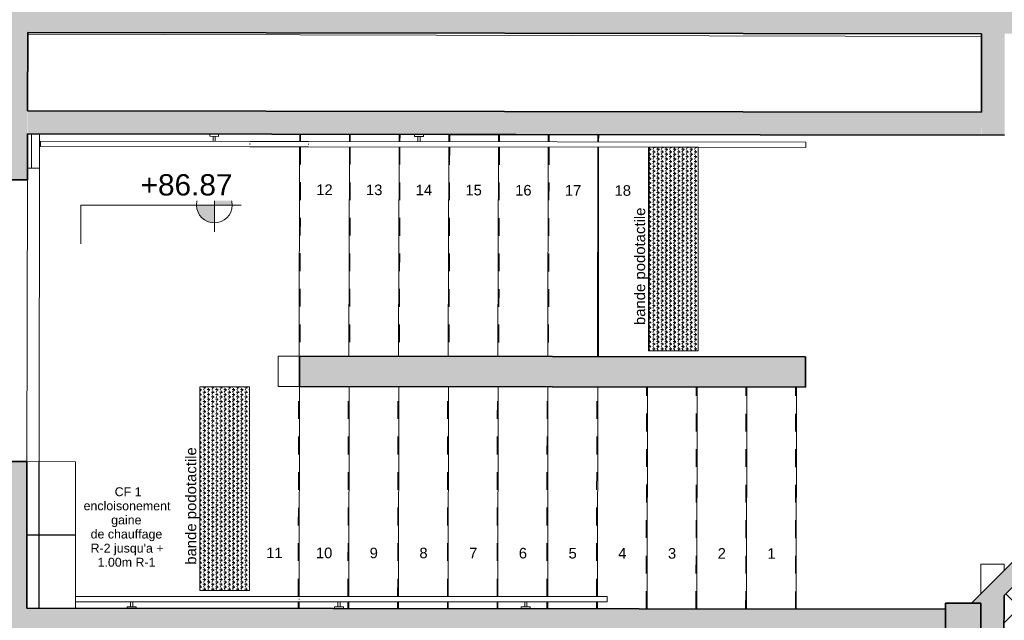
# Model space of a CAD drawing. Header units: metres. Extents: x 107 to 154, y -7 to 138.
# Tile 60 of 62: x 136.6 to 142.15, y 131.13 to 134.51. Entities that reach past the tile are written whole.
import ezdxf

# ---------------------------------------------------------------- set-up
doc = ezdxf.new("R2010")
doc.units = ezdxf.units.M
doc.linetypes.add('Tiret', pattern=[0.0025, 0.00125, -0.00125])
for name, color, linetype, lineweight in [('A-CLNG', 7, 'Continuous', 18), ('A-CLNG-PATT', 7, 'Continuous', 18), ('A-DETL-GENF', 7, 'Continuous', 18), ('A-DETL-THIN', 7, 'Continuous', 18), ('A-DOOR', 7, 'Continuous', 18), ('A-FLOR', 7, 'Continuous', 18), ('A-FLOR-HRAL', 7, 'Continuous', 18), ('A-WALL', 7, 'Continuous', 18), ('G-ANNO-DIMS', 7, 'Continuous', 20), ('G-ANNO-TEXT', 7, 'Continuous', 20), ('S-COLS', 7, 'Continuous', 18), ('S-STRS', 7, 'Continuous', 18), ('S-STRS-ANNO', 7, 'Continuous', 18)]:
    doc.layers.add(name, color=color, linetype=linetype, lineweight=lineweight)
doc.layers.add('A-WALL-PATT', color=7, linetype='Continuous', true_color=0x2a2a2a)
doc.styles.add('Arial', font='arial.ttf', dxfattribs={"height": 0.059531})
doc.styles.add('Arial_7', font='arial.ttf', dxfattribs={"height": 0.12})
doc.styles.add('Arial_8', font='arial.ttf', dxfattribs={"height": 0.05})
doc.styles.add('Arial_9', font='arial.ttf', dxfattribs={"height": 0.06})
pattern_1 = [(0, (0, 0), (0.02344, 0.01353), [0.01562, -0.03125]), (120, (0, 0), (-0.0234373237, 0.0135346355), [0.01563, -0.03125]), (60, (0, 0), (2.6763e-06, 0.0270646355), [0.00168, -0.02957, 0.01562, 0])]

# ---------------------------------------------------------------- blocks, each defined once
blk = doc.blocks.new('OMD_Porte 2V tunnel - 140x204-3232302-DCE-R-1 Proj 50')
at = {"layer": 'A-DOOR', "true_color": 0x2a2a2a}
h = blk.add_hatch(color=250, dxfattribs=at)
h.paths.add_polyline_path([(0.725, 0.05), (0.665, 0.05), (0.665, -0.02), (0.68, -0.02), (0.68, -0.05), (0.725, -0.05), (0.725, 0.0251)])
h.paths.add_polyline_path([(-0.765, 0.05), (-0.825, 0.05), (-0.825, -0.05), (-0.78, -0.05), (-0.78, -0.02), (-0.765, -0.02), (-0.765, 0.0101)])
at = {"layer": 'A-DOOR'}
for p, q in [((-0.765, 0.05), (-0.825, 0.05)), ((-0.765, -0.02), (-0.765, 0.05)), ((0.725, 0.05), (0.665, 0.05)), ((0.665, 0.05), (0.665, -0.02)), ((-0.825, -0.05), (-0.78, -0.05)), ((-0.78, -0.05), (-0.78, -0.02)), ((-0.78, -0.02), (-0.765, -0.02)), ((-0.78, -0.98), (-0.78, -0.05)), ((-0.78, -0.05), (-0.75, -0.05)), ((-0.75, -0.05), (-0.75, -0.98)), ((0.65, -0.58), (0.65, -0.05)), ((0.65, -0.05), (0.68, -0.05)), ((0.665, -0.02), (0.68, -0.02)), ((0.68, -0.02), (0.68, -0.05)), ((0.68, -0.05), (0.68, -0.58)), ((0.68, -0.05), (0.725, -0.05)), ((0.68, -0.58), (0.65, -0.58)), ((-0.75, -0.98), (-0.78, -0.98))]:
    blk.add_line(p, q, dxfattribs=at)
at = {"layer": 'A-DOOR', "linetype": 'Tiret'}
for centre, radius, start, end in [((-0.78, -0.05), 0.93, 270, 0), ((0.68, -0.05), 0.53, 180, 270)]:
    blk.add_arc(centre, radius, start, end, dxfattribs=at)
blk = doc.blocks.new('ART-Béton-Poteau rectangulaire - 20X20-3251590-DCE-R-1 Proj 50')
at = {"layer": 'S-COLS', "true_color": 0x2a2a2a}
blk.add_hatch(color=250, dxfattribs=at).paths.add_polyline_path([(0.1, -0.1), (0.1, 0.1), (-0.1, 0.1), (-0.1, -0.1)])
at = {"layer": 'S-COLS', "lineweight": 35}
for p, q in [((0.1, 0.1), (-0.1, 0.1)), ((-0.1, 0.1), (-0.1, -0.1)), ((0.1, -0.1), (0.1, 0.1)), ((-0.1, -0.1), (0.1, -0.1))]:
    blk.add_line(p, q, dxfattribs=at)
blk = doc.blocks.new('Type de main courante - Main courante_Interne_-4134825-DCE-R-1 Proj 50')
at = {"layer": 'A-FLOR-HRAL'}
for p, q in [((191.2946, 2.4973), (191.2914, 2.4939)), ((194.407, -0.4842), (194.4102, -0.4809))]:
    blk.add_line(p, q, dxfattribs=at)
for points in [[(192.1475, 1.682), (192.147, 1.6815), (192.1459, 1.6803), (192.1448, 1.6792), (192.1443, 1.6786)], [(192.3862, 1.4539), (192.3856, 1.4533), (192.3845, 1.4522), (192.3835, 1.4511), (192.383, 1.4505)]]:
    blk.add_open_spline(points, degree=3, dxfattribs=at)
blk = doc.blocks.new('Type de main courante - Main courante_Interne_-V52-DCE-R-1 Proj 50')
at = {"layer": 'A-FLOR-HRAL'}
for p, q in [((191.3033, 2.5065), (191.2826, 2.4848)), ((191.3033, 2.5065), (192.1562, 1.6912)), ((191.2826, 2.4848), (192.1355, 1.6695)), ((192.1355, 1.6695), (192.3742, 1.4414)), ((192.1562, 1.6912), (192.3949, 1.4631)), ((192.3949, 1.4631), (194.4189, -0.4717)), ((192.3742, 1.4414), (193.8124, 0.0666)), ((193.9609, -0.0754), (194.3982, -0.4934)), ((194.4189, -0.4717), (194.3982, -0.4934))]:
    blk.add_line(p, q, dxfattribs=at)
blk = doc.blocks.new('Support - Métal - Circulaire - Support - Métal - Circulaire-V53-DCE-R-1 Proj 50')
at = {"layer": 'A-FLOR-HRAL'}
for p, q in [((-0.025, 0.043), (-0.025, 0.055)), ((0.025, 0.043), (-0.025, 0.043)), ((-0.006, 0.043), (-0.006, 0.015)), ((0.006, 0.043), (0.006, 0.015)), ((0.025, 0.055), (0.025, 0.043))]:
    blk.add_line(p, q, dxfattribs=at)
blk = doc.blocks.new('Support - Métal - Circulaire - Support - Métal - Circulaire-V54-DCE-R-1 Proj 50')
at = {"layer": 'A-FLOR-HRAL'}
for p, q in [((-0.025, 0.043), (-0.025, 0.055)), ((0.025, 0.043), (-0.025, 0.043)), ((-0.006, 0.043), (-0.006, 0.015)), ((0.006, 0.043), (0.006, 0.015)), ((0.025, 0.055), (0.025, 0.043))]:
    blk.add_line(p, q, dxfattribs=at)
blk = doc.blocks.new('Type de main courante - Main courante_Interne_-4134869-DCE-R-1 Proj 50')
at = {"layer": 'A-FLOR-HRAL', "flags": 128}
blk.add_lwpolyline([(191.8345, -1.5603), (191.8331, -1.5618), (191.8317, -1.5633)], dxfattribs=at)
at = {"layer": 'A-FLOR-HRAL'}
blk.add_open_spline([(190.5764, -0.3667), (190.5769, -0.3662), (190.5778, -0.3652), (190.5787, -0.3642), (190.5792, -0.3637)], degree=3, dxfattribs=at)
blk = doc.blocks.new('Type de main courante - Main courante_Interne_-V55-DCE-R-1 Proj 50')
at = {"layer": 'A-FLOR-HRAL'}
for p, q in [((190.5882, -0.3543), (189.6761, 0.5151)), ((190.5675, -0.3761), (189.6554, 0.4934)), ((191.8227, -1.5727), (190.5675, -0.3761)), ((191.8434, -1.551), (190.5882, -0.3543)), ((191.8227, -1.5727), (191.8434, -1.551))]:
    blk.add_line(p, q, dxfattribs=at)
blk = doc.blocks.new('Support - Métal - Circulaire - Support - Métal - Circulaire-V56-DCE-R-1 Proj 50')
at = {"layer": 'A-FLOR-HRAL'}
for p, q in [((-0.025, 0.043), (-0.025, 0.0546)), ((0.025, 0.043), (-0.025, 0.043)), ((-0.006, 0.043), (-0.006, 0.015)), ((0.006, 0.043), (0.006, 0.015)), ((0.025, 0.0545), (0.025, 0.043))]:
    blk.add_line(p, q, dxfattribs=at)
blk = doc.blocks.new('Support - Métal - Circulaire - Support - Métal - Circulaire-V57-DCE-R-1 Proj 50')
at = {"layer": 'A-FLOR-HRAL'}
for p, q in [((-0.025, 0.043), (-0.025, 0.0532)), ((0.025, 0.043), (-0.025, 0.043)), ((-0.006, 0.043), (-0.006, 0.015)), ((0.006, 0.043), (0.006, 0.015)), ((0.025, 0.0531), (0.025, 0.043))]:
    blk.add_line(p, q, dxfattribs=at)
blk = doc.blocks.new('Support - Métal - Circulaire - Support - Métal - Circulaire-V58-DCE-R-1 Proj 50')
at = {"layer": 'A-FLOR-HRAL'}
for p, q in [((-0.025, 0.043), (-0.025, 0.0516)), ((0.025, 0.043), (-0.025, 0.043)), ((-0.006, 0.043), (-0.006, 0.015)), ((0.006, 0.043), (0.006, 0.015)), ((0.025, 0.0515), (0.025, 0.043))]:
    blk.add_line(p, q, dxfattribs=at)
blk = doc.blocks.new('Cotes d_élévation - Cote d_élévation - Cible remplie-175860-DCE-R-1 Proj 50')
at = {"layer": 'G-ANNO-DIMS'}
h = blk.add_hatch(color=256, dxfattribs=at)
edge = h.paths.add_edge_path()
edge.add_line((0, 0), (-0.002, 0))
edge.add_arc((0, 0), 0.002, 90, 180, ccw=False)
edge.add_line((0, 0.002), (0, 0))
h = blk.add_hatch(color=256, dxfattribs=at)
edge = h.paths.add_edge_path()
edge.add_line((0, 0), (0.002, 0))
edge.add_arc((0, 0), 0.002, 270, 360, ccw=False)
edge.add_line((0, -0.002), (0, 0))
for p, q in [((0, -0.003), (0, 0.003)), ((-0.003, 0), (0.014, 0))]:
    blk.add_line(p, q, dxfattribs=at)
blk.add_circle((0, 0), 0.002, dxfattribs=at)

msp = doc.modelspace()

# ---------------------------------------------------------------- hatches: boundary and pattern name
at = {"layer": 'A-CLNG-PATT', "lineweight": 25}
h = msp.add_hatch(dxfattribs=at)
h.set_pattern_fill('FP_5', color=256, style=0, pattern_type=2)
h.set_pattern_definition([(269.92, (136.713, 131.614), (0.6, -0.0009), []), (359.92, (136.713, 131.614), (0.0009, 0.6), [])])
h.paths.add_polyline_path([(136.917, 131.2008), (136.9182, 132.0258), (136.6444, 132.0262), (136.6429, 131.2011), (136.7746, 131.2009)])
at = {"layer": 'A-DETL-GENF', "true_color": 0x808080}
h = msp.add_hatch(dxfattribs=at)
h.set_pattern_fill('FP_14', color=8, style=0, pattern_type=2)
h.set_pattern_definition([(45, (0, 0), (-0.10606602, 0.10606602), []), (135, (0, 0), (-0.10606602, -0.10606602), [])])
h.paths.add_polyline_path([(139.4207, 102.5827), (139.4207, 105.8676), (136.4537, 105.8713), (136.4515, 105.0462), (136.2515, 105.0462), (136.2514, 104.9867), (136.1814, 104.9869), (136.1814, 105.0019), (136.1514, 105.0019), (136.1537, 106.0017), (136.1507, 106.0017), (136.1507, 106.0467), (136.1807, 106.0467), (136.1807, 106.0616), (136.2507, 106.0616), (136.2507, 106.0016), (139.4207, 105.9978), (139.4207, 107.2476), (137.6577, 107.2498), (137.6579, 107.4198), (139.4207, 107.4176), (139.4207, 108.6676), (138.0495, 108.6693), (136.7325, 107.501), (136.2525, 107.5016), (136.2525, 107.4916), (136.1825, 107.4916), (136.1825, 107.5066), (136.1525, 107.5067), (136.1526, 107.6017), (136.6952, 107.6016), (138.0453, 108.7993), (139.4207, 108.7977), (139.4207, 111.4677), (138.9479, 111.4682), (138.948, 111.5682), (139.4207, 111.5677), (139.4207, 114.6781), (145.2207, 114.6781), (145.2207, 117.0755), (144.2998, 117.0766), (144.2986, 116.0516), (144.7485, 116.0511), (144.7477, 115.3436), (144.7177, 115.3436), (144.7176, 115.3286), (144.6476, 115.3287), (144.6484, 115.9512), (144.1984, 115.9518), (144.2013, 118.2768), (144.6513, 118.2768), (144.6521, 118.8987), (144.7221, 118.8986), (144.7221, 118.8836), (144.7521, 118.8836), (144.7512, 118.1761), (144.3012, 118.1762), (144.2999, 117.1766), (145.2207, 117.1755), (145.2207, 119.8755), (144.8033, 119.876), (144.8032, 119.776), (144.7532, 119.776), (144.7531, 119.7286), (144.7231, 119.7286), (144.7231, 119.7136), (144.6531, 119.7137), (144.6531, 119.7762), (144.6032, 119.7763), (144.6035, 120.0763), (144.6535, 120.0763), (144.6536, 120.1387), (144.7236, 120.1386), (144.7236, 120.1236), (144.7536, 120.1236), (144.7535, 120.0761), (144.8035, 120.076), (144.8035, 119.976), (145.2207, 119.976), (145.2207, 122.6755), (144.3067, 122.6766), (144.3055, 121.6766), (144.7555, 121.6761), (144.7546, 120.9686), (144.7246, 120.9686), (144.7246, 120.9536), (144.6546, 120.9537), (144.6554, 121.5762), (144.2054, 121.5768), (144.2082, 123.8768), (144.6582, 123.8768), (144.6589, 124.4687), (144.7289, 124.4686), (144.7289, 124.4536), (144.7589, 124.4536), (144.7581, 123.7761), (144.3081, 123.7762), (144.3068, 122.7766), (145.2207, 122.7755), (145.2207, 125.5755), (144.8103, 125.576), (144.8101, 125.376), (144.7601, 125.376), (144.76, 125.2986), (144.73, 125.2986), (144.7299, 125.2836), (144.6599, 125.2837), (144.66, 125.3762), (144.4801, 125.3764), (144.4836, 128.2614), (144.0236, 128.262), (144.0237, 128.332), (144.0387, 128.332), (144.0387, 128.362), (144.0837, 128.362), (144.0838, 128.3919), (144.4838, 128.3919), (144.4872, 131.2114), (144.5172, 131.2114), (144.5173, 131.2564), (144.5473, 131.2564), (144.5473, 131.2713), (144.6173, 131.2713), (144.6173, 131.2263), (144.8173, 131.226), (144.817, 131.026), (144.617, 131.0263), (144.6104, 125.6763), (145.2207, 125.676), (145.2207, 134.4405), (145.0012, 134.4407), (145.0016, 134.4309), (145.0112, 134.4308), (145.0111, 134.4258), (144.9711, 134.4258), (144.9711, 134.3859), (145.0111, 134.3858), (145.0111, 134.3808), (144.9511, 134.3809), (144.9511, 134.4309), (144.6212, 134.4309), (144.6191, 132.7013), (144.5491, 132.7013), (144.5491, 132.7163), (144.5191, 132.7164), (144.5191, 132.7614), (144.4892, 132.7614), (144.4902, 133.6088), (143.6714, 132.792), (143.6448, 132.8187), (142.6322, 131.809), (142.659, 131.7821), (142.1473, 131.2717), (142.1449, 129.3368), (142.0749, 129.3369), (142.0749, 129.3519), (142.0449, 129.3519), (142.0449, 129.3969), (142.015, 129.3968), (142.015, 129.3945), (141.8225, 129.3947), (141.8226, 129.4647), (141.8376, 129.4647), (141.8376, 129.4947), (141.8826, 129.4946), (141.8826, 129.4646), (142.0151, 129.4646), (142.017, 131.0295), (141.817, 131.0297), (141.817, 131.0584), (140.6171, 131.0613), (140.6162, 130.3662), (140.5662, 130.3663), (140.5671, 131.0615), (139.8671, 131.0632), (139.8659, 130.1446), (139.7959, 130.1447), (139.7959, 130.1597), (139.7659, 130.1597), (139.766, 130.2047), (139.796, 130.2047), (139.7971, 131.0633), (138.9971, 131.0653), (138.9951, 129.4682), (139.7951, 129.4672), (139.7951, 129.4697), (139.7651, 129.4697), (139.7651, 129.5147), (139.7951, 129.5147), (139.7952, 129.5297), (139.8652, 129.5296), (139.8651, 129.4671), (140.9476, 129.4658), (140.9476, 129.4958), (140.9926, 129.4957), (140.9926, 129.4657), (141.0076, 129.4657), (141.0075, 129.3957), (138.995, 129.3982), (138.9949, 129.2807), (138.9249, 129.2808), (138.9249, 129.2958), (138.8949, 129.2958), (138.8949, 129.3408), (138.9249, 129.3408), (138.9249, 129.3983), (138.055, 129.3993), (138.0552, 129.5318), (138.1252, 129.5318), (138.1252, 129.5168), (138.1551, 129.5167), (138.1551, 129.4717), (138.1251, 129.4717), (138.1251, 129.4693), (138.9251, 129.4683), (138.9271, 131.0655), (138.1271, 131.0674), (138.126, 130.2068), (138.156, 130.2067), (138.1559, 130.1617), (138.1259, 130.1617), (138.1259, 130.1468), (138.0559, 130.1468), (138.0571, 131.0676), (136.6427, 131.0711), (136.6381, 128.4011), (138.9238, 128.3983), (138.9238, 128.4058), (138.8938, 128.4058), (138.8938, 128.4508), (138.9238, 128.4508), (138.9239, 128.4658), (138.9939, 128.4657), (138.9938, 128.3982), (142.0138, 128.3945), (142.0139, 128.462), (142.0439, 128.462), (142.0439, 128.5069), (142.0739, 128.5069), (142.0739, 128.5219), (142.1439, 128.5218), (142.1439, 128.3943), (142.5338, 128.3938), (142.5338, 128.3638), (142.5787, 128.3638), (142.5787, 128.3338), (142.5937, 128.3338), (142.5936, 128.2638), (142.1436, 128.2643), (142.1435, 128.2043), (142.0735, 128.2044), (142.0735, 128.2194), (142.0436, 128.2194), (142.0436, 128.2644), (136.6379, 128.2711), (136.628, 122.5136), (142.0065, 122.507), (142.007, 122.8845), (142.037, 122.8845), (142.037, 122.9294), (142.067, 122.9294), (142.067, 122.9444), (142.1371, 122.9443), (142.1358, 121.9243), (142.0658, 121.9244), (142.0658, 121.9394), (142.0358, 121.9394), (142.0358, 121.9844), (142.0059, 121.9845), (142.0059, 122.407), (136.6278, 122.4136), (136.6179, 116.6561), (142.0293, 116.6494), (142.0332, 119.7794), (141.8032, 119.7797), (141.8035, 120.0797), (142.0035, 120.0795), (142.004, 120.4345), (142.034, 120.4345), (142.034, 120.4794), (142.064, 120.4794), (142.064, 120.4944), (142.134, 120.4943), (142.1292, 116.5493), (136.6178, 116.5561), (136.6123, 113.3711), (137.2503, 113.3703), (137.2481, 111.5703), (137.448, 111.5701), (137.4479, 111.4701), (136.609, 111.4711), (136.608, 110.8861), (136.5883, 110.8861), (136.5833, 108.9951), (136.5844, 108.5859), (133.9222, 108.5928), (133.9208, 107.4306), (133.9191, 107.4306), (133.9152, 105.9307), (133.919, 105.9306), (133.9188, 105.8206), (132.731, 105.8221), (132.7307, 105.1787), (132.7296, 102.7738), (132.7345, 102.7738), (132.7345, 102.5938), (132.7843, 102.5937), (132.7843, 102.5908), (133.5843, 102.5898), (133.5843, 102.5926), (133.6343, 102.5925), (133.6343, 102.5898), (134.4343, 102.5888), (134.4345, 102.7713), (134.4845, 102.7712), (134.4845, 102.5887), (134.682, 102.5885), (134.6822, 102.771), (134.7322, 102.7709), (134.7322, 102.5884), (136.1451, 102.5867), (136.1476, 103.5419), (136.1776, 103.5419), (136.1777, 103.5569), (136.2477, 103.5567), (136.2477, 103.4967), (136.4475, 103.4962), (136.4451, 102.5863), (138.3415, 102.584)])
h.paths.add_polyline_path([(114.672, 102.618), (114.6771, 106.103), (111.8034, 106.1067), (108.3438, 106.1109), (108.3438, 106.1409), (108.2988, 106.141), (108.2988, 106.171), (108.2839, 106.171), (108.2839, 106.241), (109.2073, 106.2399), (109.2152, 111.6349), (109.2631, 111.6348), (109.2644, 112.7098), (109.2944, 112.7098), (109.2945, 112.7548), (109.3245, 112.7548), (109.3245, 112.7697), (109.3945, 112.7697), (109.3932, 111.6947), (109.5932, 111.6944), (109.5932, 111.6344), (114.6931, 111.6281), (114.6964, 114.2981), (109.5964, 114.3044), (109.5963, 114.2694), (109.3963, 114.2696), (109.3963, 114.1996), (109.3263, 114.1997), (109.3263, 114.2147), (109.2963, 114.2148), (109.2963, 114.2598), (109.2663, 114.2598), (109.268, 115.6173), (109.338, 115.6172), (109.338, 115.6022), (109.368, 115.6022), (109.368, 115.5572), (109.3979, 115.5571), (109.3966, 114.4696), (109.5966, 114.4694), (109.5966, 114.4344), (111.5465, 114.432), (111.5469, 114.732), (113.3569, 114.7298), (113.3569, 114.4298), (114.6965, 114.4281), (114.7171, 131.0981), (109.6171, 131.1044), (109.617, 131.0694), (109.417, 131.0696), (109.4136, 128.2396), (109.3836, 128.2396), (109.3835, 128.1947), (109.3535, 128.1947), (109.3535, 128.1797), (109.2835, 128.1798), (109.2871, 131.1048), (106.9471, 131.1072), (106.9453, 129.6927), (106.8753, 129.6928), (106.8753, 129.7078), (106.8454, 129.7079), (106.8454, 129.7529), (106.8154, 129.7529), (106.817, 131.0728), (106.617, 131.0731), (106.6173, 131.2731), (106.7673, 131.2731), (106.7698, 133.2929), (106.6099, 133.2928), (106.6099, 128.4381), (106.8138, 128.4378), (106.8143, 128.8179), (106.8443, 128.8179), (106.8443, 128.8629), (106.8743, 128.8629), (106.8743, 128.8778), (106.9443, 128.8777), (106.9423, 127.1927), (106.8723, 127.1928), (106.8723, 127.2078), (106.8423, 127.2079), (106.8423, 127.2529), (106.8123, 127.2529), (106.8136, 128.3078), (106.6099, 128.3078), (106.6105, 125.7231), (106.8105, 125.7228), (106.8112, 126.3179), (106.8412, 126.3179), (106.8412, 126.3629), (106.8712, 126.3629), (106.8712, 126.3778), (106.9413, 126.3777), (106.9388, 124.3927), (106.8688, 124.3928), (106.8688, 124.4078), (106.8388, 124.4079), (106.8388, 124.4529), (106.8089, 124.4529), (106.8101, 125.4228), (106.6101, 125.4231), (106.6099, 125.3957), (106.6099, 122.9231), (106.807, 122.9228), (106.8077, 123.5179), (106.8377, 123.5179), (106.8378, 123.5629), (106.8678, 123.5629), (106.8678, 123.5778), (106.9378, 123.5777), (106.9365, 122.5077), (106.6099, 122.5077), (106.6099, 117.3234), (106.9301, 117.3227), (106.929, 116.4027), (106.859, 116.4028), (106.859, 116.4178), (106.829, 116.4178), (106.829, 116.4628), (106.799, 116.4629), (106.7997, 117.0232), (106.6099, 117.0232), (106.6099, 111.6981), (106.7932, 111.6979), (106.7939, 112.2729), (106.8239, 112.2729), (106.8239, 112.3179), (106.8539, 112.3179), (106.8539, 112.3328), (106.924, 112.3328), (106.9181, 107.5477), (106.8481, 107.5478), (106.8481, 107.5628), (106.8181, 107.5629), (106.8181, 107.6079), (106.7881, 107.6079), (106.7929, 111.4479), (106.6099, 111.4479), (106.6099, 106.0731), (106.7862, 106.0729), (106.787, 106.6729), (106.817, 106.6729), (106.817, 106.7179), (106.847, 106.7179), (106.847, 106.7328), (106.9171, 106.7327), (106.917, 106.2427), (107.4689, 106.242), (107.4689, 106.172), (107.4539, 106.172), (107.4538, 106.142), (107.4088, 106.142), (107.4088, 106.1121), (106.9163, 106.1127), (106.9162, 106.0179), (106.9135, 103.8302), (106.8435, 103.8303), (106.8435, 103.8453), (106.8135, 103.8453), (106.8135, 103.8903), (106.7835, 103.8904), (106.786, 105.8729), (106.6099, 105.8729), (106.6099, 102.625), (106.782, 102.6248), (106.7824, 102.9554), (106.8124, 102.9554), (106.8125, 103.0003), (106.8425, 103.0003), (106.8425, 103.0153), (106.9125, 103.0152), (106.9125, 102.6247), (113.8492, 102.6187)])
h.paths.add_polyline_path([(109.586, 105.8694), (109.386, 105.8697), (109.3864, 106.0697), (109.5862, 106.0694)])
h.paths.add_polyline_path([(138.0708, 106.0519), (138.0704, 106.0529), (138.0709, 106.0529)])
h.paths.add_polyline_path([(138.0723, 107.1919), (138.0719, 107.1929), (138.0723, 107.1929)])
h.paths.add_polyline_path([(137.198, 111.5704), (137.1981, 111.6204), (137.2081, 111.6204), (137.209, 112.3204), (137.199, 112.3204), (137.199, 112.3704), (136.6106, 112.3711), (136.6092, 111.5711), (137.0921, 111.5705)])
h.paths.add_polyline_path([(137.1991, 112.4704), (137.1992, 112.5204), (137.2092, 112.5204), (137.2101, 113.2204), (137.2001, 113.2204), (137.2001, 113.2704), (136.6121, 113.2711), (136.6107, 112.4711), (137.1491, 112.4705)])
h.paths.add_polyline_path([(113.2346, 112.8799), (110.3846, 112.8834), (110.3848, 113.0534), (112.619, 113.0507), (112.619, 113.048), (112.6304, 113.048), (112.6292, 113.0507), (113.2348, 113.0499)])
h.paths.add_polyline_path([(110.7937, 113.1028), (110.7933, 113.1039), (110.7937, 113.1039)])
h.paths.add_polyline_path([(106.925, 113.1478), (106.855, 113.1478), (106.855, 113.1628), (106.825, 113.1629), (106.825, 113.2079), (106.795, 113.2079), (106.7964, 114.3079), (106.7489, 114.3079), (106.7489, 114.3379), (106.7339, 114.3379), (106.734, 114.4079), (106.7965, 114.4079), (106.7979, 115.5279), (106.8279, 115.5279), (106.8279, 115.5728), (106.8579, 115.5728), (106.858, 115.5878), (106.928, 115.5877), (106.925, 113.1628)])
h.paths.add_polyline_path([(110.7951, 114.2428), (110.7947, 114.2439), (110.7951, 114.2439)])
h.paths.add_polyline_path([(113.3065, 114.4298), (113.3065, 114.6798), (111.5968, 114.6819), (111.5968, 114.4319), (112.9087, 114.4303)])
h.paths.add_polyline_path([(109.339, 116.4322), (109.269, 116.4323), (109.2777, 123.4973), (109.3477, 123.4972), (109.3477, 123.4822), (109.3777, 123.4822), (109.3777, 123.4372), (109.4076, 123.4371), (109.407, 122.9196), (109.607, 122.9194), (109.6066, 122.6194), (109.4066, 122.6196), (109.4001, 117.3196), (109.6001, 117.3194), (109.5997, 117.0194), (109.3997, 117.0196), (109.3991, 116.4921), (109.3691, 116.4921), (109.369, 116.4472), (109.339, 116.4472), (109.339, 116.4323)])
h.paths.add_polyline_path([(142.1381, 123.7593), (142.0681, 123.7594), (142.0681, 123.7744), (142.0381, 123.7744), (142.0381, 123.8194), (142.0081, 123.8195), (142.0101, 125.3795), (141.8101, 125.3797), (141.8104, 125.6797), (142.0104, 125.6795), (142.0117, 126.7145), (142.0417, 126.7145), (142.0418, 126.7594), (142.0718, 126.7594), (142.0718, 126.7744), (142.1418, 126.7743), (142.1381, 123.7744)])
h.paths.add_polyline_path([(109.3487, 124.3122), (109.2787, 124.3123), (109.2812, 126.3498), (109.3512, 126.3497), (109.3512, 126.3347), (109.3812, 126.3347), (109.3812, 126.2897), (109.4112, 126.2896), (109.4104, 125.7196), (109.6104, 125.7194), (109.6101, 125.4194), (109.4101, 125.4196), (109.4088, 124.3721), (109.3788, 124.3721), (109.3787, 124.3272), (109.3487, 124.3272), (109.3487, 124.3122)])
h.paths.add_polyline_path([(106.7699, 133.3629), (106.7712, 134.4663), (106.6099, 134.4662), (106.6099, 133.3631)])
h = msp.add_hatch(dxfattribs=at)
h.set_pattern_fill('FP_13', color=8, style=0, pattern_type=2)
h.set_pattern_definition(pattern_1)
h.paths.add_polyline_path([(140.1456, 132.6495), (140.4256, 132.6495), (140.4256, 133.7967), (140.1456, 133.7967), (140.1456, 132.9246)])
h = msp.add_hatch(dxfattribs=at)
h.set_pattern_fill('FP_13', color=8, style=0, pattern_type=2)
h.set_pattern_definition(pattern_1)
h.paths.add_polyline_path([(137.6173, 131.3001), (137.8973, 131.3001), (137.8973, 132.4473), (137.6173, 132.4473), (137.6173, 131.7183)])
at = {"layer": 'A-WALL-PATT'}
h = msp.add_hatch(color=256, dxfattribs=at)
h.paths.add_polyline_path([(136.608, 110.8861), (136.608, 110.8888), (136.308, 110.8892), (136.308, 110.8865), (136.5883, 110.8861)])
h.paths.add_polyline_path([(136.6481, 134.2161), (136.649, 134.7431), (136.349, 134.7431), (136.3486, 134.2165)])
h = msp.add_hatch(color=256, dxfattribs=at)
h.paths.add_polyline_path([(145.0012, 134.4309), (145.0016, 134.7309), (143.9793, 134.7324), (143.9793, 134.4324), (144.6212, 134.4314)])
h.paths.add_polyline_path([(142.674, 134.4343), (142.6745, 134.7343), (136.649, 134.7431), (136.649, 134.4431), (142.1512, 134.435)])
for points in [[(142.1505, 133.8643), (142.1512, 134.435), (142.0212, 134.435), (142.0207, 133.8645)], [(136.6705, 133.8711), (136.6705, 134.0011), (136.6477, 134.0011), (136.6475, 133.8711)], [(142.0205, 133.8645), (142.0207, 133.9945), (136.6707, 134.0011), (136.6707, 133.8711), (141.9323, 133.8646)], [(141.0288, 132.4457), (141.029, 132.6157), (138.179, 132.6192), (138.1788, 132.4492), (140.3944, 132.4465)], [(136.6671, 131.0711), (136.6671, 131.2011), (136.6429, 131.2011), (136.6427, 131.0711)], [(141.7982, 131.0647), (141.8171, 131.0836), (141.817, 131.1947), (136.6672, 131.2011), (136.6671, 131.0711), (140.6171, 131.0662)]]:
    msp.add_hatch(color=256, dxfattribs=at).paths.add_polyline_path(points)
h = msp.add_hatch(color=256, dxfattribs=at)
h.paths.add_polyline_path([(136.608, 110.8888), (136.6086, 111.2104), (136.6444, 132.0262), (136.3444, 132.0267), (136.3085, 110.8892), (136.5883, 110.8888)])
h.paths.add_polyline_path([(136.6471, 133.6131), (136.6477, 134.2161), (136.3481, 134.2161), (136.3471, 133.6136), (136.4729, 133.6134)])
h = msp.add_hatch(color=256, dxfattribs=at)
h.paths.add_polyline_path([(141.8171, 131.0647), (141.817, 131.0835), (141.7982, 131.0647), (141.817, 131.0647)])
h.paths.add_polyline_path([(142.0172, 131.1419), (142.6165, 131.7398), (142.5459, 131.8105), (141.9634, 131.2295), (142.0173, 131.2295), (142.0172, 131.1946)])
h.paths.add_polyline_path([(143.7139, 132.8344), (144.4902, 133.6088), (144.4902, 133.7501), (143.6432, 132.9052)])
h = msp.add_hatch(color=256, dxfattribs=at)
h.paths.add_polyline_path([(142.1332, 119.7793), (142.134, 120.4343), (142.004, 120.4345), (142.0035, 119.7795), (142.0332, 119.7794)])
h.paths.add_polyline_path([(142.1359, 121.9843), (142.137, 122.8843), (142.007, 122.8843), (142.0064, 121.9845)])
h.paths.add_polyline_path([(142.1381, 123.8193), (142.1417, 126.7143), (142.0117, 126.7145), (142.0081, 123.8195), (142.0117, 123.8195)])
h.paths.add_polyline_path([(142.1436, 128.2643), (142.1438, 128.4618), (142.0139, 128.4618), (142.0136, 128.2645)])
h.paths.add_polyline_path([(142.145, 129.3968), (142.1473, 131.2717), (142.0172, 131.1419), (142.0151, 129.397), (142.0172, 129.397)])

# ---------------------------------------------------------------- linework, layer by layer
at = {"layer": 'A-CLNG'}
for p, q in [((136.9182, 132.0258), (136.6441, 132.0262)), ((136.917, 131.2008), (136.9182, 132.0258))]:
    msp.add_line(p, q, dxfattribs=at)
at = {"layer": 'A-DETL-THIN'}
for p, q in [((140.4256, 133.7967), (140.1456, 133.7967)), ((140.1456, 133.7967), (140.1456, 132.6495)), ((140.4256, 132.6495), (140.4256, 133.7967)), ((140.1456, 132.6495), (140.4256, 132.6495)), ((137.8973, 132.4473), (137.6173, 132.4473)), ((137.6173, 132.4473), (137.6173, 131.3001)), ((137.8973, 131.3001), (137.8973, 132.4473)), ((137.6173, 131.3001), (137.8973, 131.3001))]:
    msp.add_line(p, q, dxfattribs=at)
at = {"layer": 'A-FLOR'}
for p, q in [((136.6704, 133.871), (136.6702, 133.6785)), ((139.8644, 133.8671), (139.8643, 133.8271)), ((139.8643, 133.7971), (139.8629, 132.6171)), ((136.7153, 133.6785), (136.6472, 133.6785)), ((140.9788, 132.4457), (140.9772, 131.1957))]:
    msp.add_line(p, q, dxfattribs=at)
at = {"layer": 'A-WALL', "lineweight": 35}
for p, q in [((136.6485, 134.4431), (136.6477, 134.0011)), ((136.6485, 134.4431), (142.0212, 134.4352)), ((142.0207, 133.9945), (142.0212, 134.4352)), ((142.0207, 133.9945), (136.6477, 134.0011)), ((136.6471, 133.6131), (136.6475, 133.8711)), ((136.6475, 133.8711), (142.1505, 133.8643)), ((136.6471, 133.6131), (136.3471, 133.6136)), ((138.179, 132.6192), (138.1788, 132.4492)), ((138.179, 132.6192), (141.029, 132.6157)), ((141.029, 132.6157), (141.0288, 132.4457)), ((141.0288, 132.4457), (138.1788, 132.4492)), ((136.6444, 132.0262), (136.3444, 132.0267)), ((136.6444, 132.0262), (136.6429, 131.2011)), ((142.5459, 131.8105), (141.9634, 131.2295)), ((142.1473, 131.2717), (142.6165, 131.7398)), ((142.145, 129.3968), (142.1473, 131.2717)), ((141.8172, 131.1947), (136.6429, 131.2011))]:
    msp.add_line(p, q, dxfattribs=at)
at = {"layer": 'A-WALL'}
for p, q in [((142.0212, 134.419), (136.6485, 134.433)), ((136.6471, 133.6131), (136.6444, 132.0262)), ((142.0173, 131.2833), (142.0175, 131.4495)), ((142.0175, 131.4495), (142.1475, 131.4493)), ((142.1475, 131.4493), (142.1475, 131.4132))]:
    msp.add_line(p, q, dxfattribs=at)
at = {"layer": 'G-ANNO-DIMS'}
for p, q in [((136.9473, 133.2521), (136.9476, 133.4701)), ((136.9476, 133.4701), (137.7, 133.4701))]:
    msp.add_line(p, q, dxfattribs=at)
at = {"layer": 'S-STRS'}
for p, q in [((136.7156, 133.871), (136.7133, 132.0261)), ((138.1805, 133.8692), (138.1804, 133.8294)), ((138.241, 133.8691), (138.4605, 133.8685)), ((138.4605, 133.8685), (138.4604, 133.8289)), ((138.4605, 133.8685), (138.7405, 133.8678)), ((138.7405, 133.8678), (138.7404, 133.8285)), ((138.7405, 133.8678), (138.8273, 133.8676)), ((138.8773, 133.8674), (139.0205, 133.8671)), ((139.0205, 133.8671), (139.0204, 133.8282)), ((139.0205, 133.8671), (139.3005, 133.8663)), ((139.3005, 133.8663), (139.3004, 133.8278)), ((139.3005, 133.8663), (139.5805, 133.8656)), ((139.5805, 133.8656), (139.5804, 133.8275)), ((139.5805, 133.8656), (139.8605, 133.8649)), ((139.8605, 133.8649), (139.8604, 133.8271)), ((138.1803, 133.7992), (138.1773, 132.6193)), ((138.4603, 133.7989), (138.4573, 132.6189)), ((138.7403, 133.7985), (138.7373, 132.6185)), ((139.0203, 133.7982), (139.0173, 132.6182)), ((139.3003, 133.7978), (139.2973, 132.6178)), ((139.5803, 133.7975), (139.5773, 132.6175)), ((139.8603, 133.7971), (139.8573, 132.6171)), ((138.0588, 132.4493), (138.059, 132.6196)), ((138.059, 132.6196), (138.1773, 132.6193)), ((138.1773, 132.6193), (138.2263, 132.6191)), ((138.1788, 132.4492), (138.0588, 132.4493)), ((138.1773, 131.267), (138.1788, 132.4492)), ((138.4573, 131.2671), (138.4588, 132.4488)), ((138.7373, 131.2671), (138.7388, 132.4485)), ((139.0173, 131.2671), (139.0188, 132.4481)), ((139.2973, 131.2672), (139.2988, 132.4478)), ((139.5773, 131.2672), (139.5788, 132.4474)), ((139.8573, 131.2673), (139.8588, 132.4471)), ((140.1372, 131.1968), (140.1388, 132.4468)), ((140.4172, 131.1964), (140.4188, 132.4464)), ((140.6972, 131.1961), (140.6988, 132.4461)), ((138.1772, 131.1992), (138.1773, 131.237)), ((138.4572, 131.1989), (138.4573, 131.2371)), ((138.7372, 131.1985), (138.7373, 131.2371)), ((139.0172, 131.1982), (139.0173, 131.2371)), ((139.2972, 131.1978), (139.2973, 131.2372)), ((139.5772, 131.1975), (139.5773, 131.2372)), ((139.8572, 131.1971), (139.8573, 131.2373))]:
    msp.add_line(p, q, dxfattribs=at)
at = {"layer": 'S-STRS', "linetype": 'Tiret'}
for p, q in [((138.1855, 133.8692), (138.1854, 133.8294)), ((138.4655, 133.8685), (138.4654, 133.8288)), ((138.7455, 133.8678), (138.7454, 133.8285)), ((139.0255, 133.8671), (139.0254, 133.8282)), ((139.3055, 133.8663), (139.3054, 133.8278)), ((139.5855, 133.8656), (139.5854, 133.8275)), ((138.1853, 133.7992), (138.1823, 132.6193)), ((138.4653, 133.7988), (138.4623, 132.6188)), ((138.7453, 133.7985), (138.7423, 132.6185)), ((139.0253, 133.7982), (139.0223, 132.6182)), ((139.3053, 133.7978), (139.3023, 132.6178)), ((139.5853, 133.7975), (139.5823, 132.6175)), ((138.1723, 131.267), (138.1738, 132.4492)), ((138.4523, 131.2671), (138.4538, 132.4488)), ((138.7323, 131.2671), (138.7338, 132.4485)), ((139.0123, 131.2671), (139.0138, 132.4481)), ((139.2923, 131.2672), (139.2938, 132.4478)), ((139.5723, 131.2672), (139.5738, 132.4475)), ((139.8523, 131.2673), (139.8538, 132.4471)), ((140.1322, 131.1968), (140.1338, 132.4468)), ((140.4122, 131.1964), (140.4138, 132.4464)), ((140.6922, 131.1961), (140.6938, 132.4461)), ((140.9722, 131.1958), (140.9738, 132.4457)), ((138.1722, 131.1992), (138.1723, 131.237)), ((138.4522, 131.1989), (138.4523, 131.2371)), ((138.7322, 131.1985), (138.7323, 131.2371)), ((139.0122, 131.1982), (139.0123, 131.2371)), ((139.2922, 131.1978), (139.2923, 131.2372)), ((139.5722, 131.1975), (139.5723, 131.2372)), ((139.8522, 131.1971), (139.8523, 131.2373))]:
    msp.add_line(p, q, dxfattribs=at)

# ---------------------------------------------------------------- block references
at = {"layer": 'A-DOOR', "rotation": 224.9294002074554}
msp.add_blockref('OMD_Porte 2V tunnel - 140x204-3232302-DCE-R-1 Proj 50', (143.0945, 132.2872), dxfattribs=at)
at = {"layer": 'A-FLOR-HRAL'}
for name, p, rotation in [('Type de main courante - Main courante_Interne_-V52-DCE-R-1 Proj 50', (0, 0), 43.63743700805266), ('Type de main courante - Main courante_Interne_-4134825-DCE-R-1 Proj 50', (0, 0), 43.63743700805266), ('Support - Métal - Circulaire - Support - Métal - Circulaire-V53-DCE-R-1 Proj 50', (137.6989, 133.8148), 359.9294002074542), ('Support - Métal - Circulaire - Support - Métal - Circulaire-V54-DCE-R-1 Proj 50', (138.8523, 133.8134), 359.9294002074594), ('Type de main courante - Main courante_Interne_-V55-DCE-R-1 Proj 50', (0, 0), 43.63743700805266), ('Type de main courante - Main courante_Interne_-4134869-DCE-R-1 Proj 50', (0, 0), 43.63743700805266), ('Support - Métal - Circulaire - Support - Métal - Circulaire-V58-DCE-R-1 Proj 50', (137.2338, 131.2519), 180.0080422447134), ('Support - Métal - Circulaire - Support - Métal - Circulaire-V57-DCE-R-1 Proj 50', (138.4021, 131.2521), 180.0080422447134), ('Support - Métal - Circulaire - Support - Métal - Circulaire-V56-DCE-R-1 Proj 50', (139.4537, 131.2522), 180.0080422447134)]:
    msp.add_blockref(name, p, dxfattribs=dict(at, rotation=rotation))
at = {"layer": 'G-ANNO-DIMS', "extrusion": (0, 0, -1), "xscale": 49.99999999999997, "yscale": 49.99999999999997, "zscale": 49.99999999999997}
msp.add_blockref('Cotes d_élévation - Cote d_élévation - Cible remplie-175860-DCE-R-1 Proj 50', (-137.7, 133.4701), dxfattribs=at)
at = {"layer": 'S-COLS', "rotation": 359.9294002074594}
msp.add_blockref('ART-Béton-Poteau rectangulaire - 20X20-3251590-DCE-R-1 Proj 50', (141.9171, 131.1296), dxfattribs=at)

# ---------------------------------------------------------------- texts
at = {"layer": 'G-ANNO-TEXT', "char_height": 0.06, "width": 0.861814, "attachment_point": 1, "rotation": 90, "style": 'Arial_9'}
for insert in [(140.0661, 132.795), (137.5378, 131.4456)]:
    msp.add_mtext('bande podotactile', dxfattribs=dict(at, insert=insert))
at = {"layer": 'G-ANNO-TEXT', "color": 1, "true_color": 0xff0000, "char_height": 0.05, "attachment_point": 1, "rotation": 359.9159, "style": 'Arial_8'}
for s, insert, width in [(' CF 1', (137.119, 131.8819), 0.208439), ('encloisonement ', (136.9634, 131.8027), 0.593249), ('gaine ', (137.1187, 131.7231), 0.228481), ('de chauffage ', (137.0029, 131.6439), 0.509072), ("R-2 jusqu'a +", (137.0027, 131.5645), 0.489029), ('1.00m R-1', (137.0423, 131.4851), 0.392827)]:
    msp.add_mtext(s, dxfattribs=dict(at, insert=insert, width=width))
at = {"layer": 'S-STRS-ANNO', "attachment_point": 1, "line_spacing_factor": 0.941778, "style": 'Arial'}
for s, insert, char_height, width in [('12', (138.2739, 133.587), 0.05953, 0.109888), ('13', (138.5539, 133.5862), 0.05953, 0.109888), ('14', (138.8339, 133.5855), 0.05953, 0.109888), ('15', (139.1139, 133.5848), 0.05953, 0.109888), ('16', (139.3939, 133.584), 0.05953, 0.109888), ('17', (139.6739, 133.5833), 0.05953, 0.109888), ('18', (139.9539, 133.5826), 0.05953, 0.109888), ('11', (137.9918, 131.5424), 0.05953, 0.109888), ('10', (138.2718, 131.5421), 0.05953, 0.109888), ('9', (138.5747, 131.5417), 0.0595, 0.054944), ('8', (138.8547, 131.5414), 0.0595, 0.054944), ('7', (139.1347, 131.541), 0.0595, 0.054944), ('6', (139.4147, 131.5407), 0.0595, 0.054944), ('5', (139.6947, 131.5403), 0.0595, 0.054944), ('4', (139.9747, 131.54), 0.0595, 0.054944), ('3', (140.2547, 131.5396), 0.0595, 0.054944), ('2', (140.5347, 131.5393), 0.0595, 0.054944), ('1', (140.8147, 131.539), 0.0595, 0.054944)]:
    msp.add_mtext(s, dxfattribs=dict(at, insert=insert, char_height=char_height, width=width))

# ---------------------------------------------------------------- next in the draw order: texts
at = {"layer": 'G-ANNO-DIMS', "insert": (137.2846, 133.6447), "char_height": 0.12, "width": 0.618513, "attachment_point": 1, "line_spacing_factor": 0.941778, "style": 'Arial_7', "bg_fill": 3, "box_fill_scale": 1.25, "bg_fill_color": 256, "bg_fill_true_color": 13158600, "bg_fill_transparency": 0}
msp.add_mtext('+86.87', dxfattribs=at)

doc.saveas('drawing.dxf')
